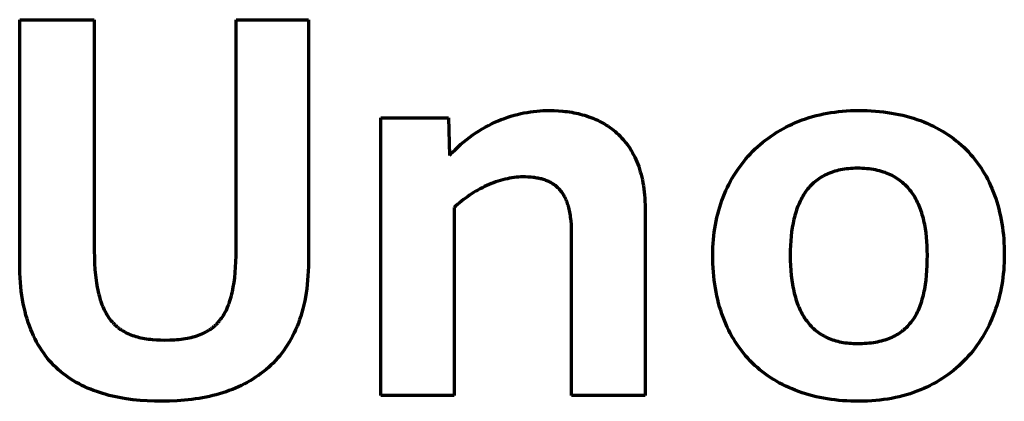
# Model space of a CAD drawing. Header units: millimetres. Extents: x -6 to 110, y 152 to 212.
# Tile 4 of 4: x 80 to 110, y 176 to 187. Entities that reach past the tile are written whole.
import ezdxf

# ---------------------------------------------------------------- set-up
doc = ezdxf.new("R2010")
doc.units = ezdxf.units.MM
doc.header["$MEASUREMENT"] = 0
doc.layers.add('Incisione', color=5, linetype='CONTINUOUS', true_color=0x1710ff)

msp = doc.modelspace()

# ---------------------------------------------------------------- linework, layer by layer
at = {"layer": 'Incisione', "lineweight": 70}
for points in [[(79.93625, 179.87267), (79.93625, 187.31666)], [(79.93625, 187.31666), (82.21191, 187.31666)], [(82.21191, 187.31666), (82.21191, 180.26076)], [(86.53361, 187.31666), (88.73864, 187.31666)], [(86.53361, 180.2959), (86.53361, 187.31666)], [(88.73864, 187.31666), (88.73864, 179.92555)], [(94.71813, 184.30659), (94.81683, 184.34082)], [(94.81683, 184.34082), (94.9157, 184.37227)], [(94.9157, 184.37227), (95.01469, 184.40098)], [(95.01469, 184.40098), (95.11374, 184.42699)], [(95.11374, 184.42699), (95.21278, 184.45035)], [(95.21278, 184.45035), (95.31176, 184.47108)], [(95.31176, 184.47108), (95.4106, 184.48922)], [(95.4106, 184.48922), (95.50925, 184.50482)], [(95.50925, 184.50482), (95.60766, 184.51792)], [(95.60766, 184.51792), (95.70575, 184.52854)], [(95.70575, 184.52854), (95.80346, 184.53674)], [(95.80346, 184.53674), (95.90074, 184.54255)], [(95.90074, 184.54255), (95.99752, 184.546)], [(95.99752, 184.546), (96.09375, 184.54715)], [(96.09375, 184.54715), (96.22936, 184.545)], [(96.22936, 184.545), (96.3648, 184.53848)], [(96.3648, 184.53848), (96.4998, 184.52741)], [(96.4998, 184.52741), (96.56705, 184.52013)], [(96.56705, 184.52013), (96.63409, 184.51167)], [(96.63409, 184.51167), (96.70089, 184.50199)], [(96.70089, 184.50199), (96.7674, 184.49109)], [(96.7674, 184.49109), (96.83361, 184.47894)], [(96.83361, 184.47894), (96.89946, 184.46553)], [(96.89946, 184.46553), (96.96494, 184.45084)], [(96.96494, 184.45084), (97.03, 184.43484)], [(97.03, 184.43484), (97.09461, 184.41753)], [(97.09461, 184.41753), (97.15874, 184.39888)], [(97.15874, 184.39888), (97.22235, 184.37887)], [(97.22235, 184.37887), (97.28541, 184.35749)], [(97.28541, 184.35749), (97.34788, 184.33471)], [(97.34788, 184.33471), (97.40974, 184.31052)], [(105.51264, 184.54715), (105.64406, 184.5459), (105.77371, 184.54216), (105.90159, 184.53594), (106.02768, 184.52727), (106.15197, 184.51616), (106.27446, 184.50263), (106.39513, 184.48669), (106.51398, 184.46836), (106.63099, 184.44765), (106.74616, 184.42459), (106.85948, 184.39918), (106.97093, 184.37146), (107.0805, 184.34142), (107.1882, 184.30909), (107.294, 184.27449), (107.3979, 184.23763), (107.49989, 184.19853), (107.59995, 184.15721), (107.69808, 184.11367), (107.79428, 184.06794), (107.88852, 184.02004), (107.9808, 183.96998), (108.07111, 183.91778), (108.15944, 183.86345), (108.24578, 183.80701), (108.33012, 183.74848), (108.41245, 183.68788), (108.49277, 183.62521), (108.57105, 183.5605), (108.6473, 183.49377), (108.7215, 183.42502), (108.79364, 183.35428), (108.86371, 183.28157), (108.93171, 183.20689), (108.99762, 183.13027), (109.06144, 183.05173), (109.12315, 182.97127), (109.18274, 182.88892), (109.24021, 182.80469), (109.29554, 182.71861), (109.34873, 182.63067), (109.39976, 182.54091), (109.44863, 182.44934), (109.49533, 182.35597), (109.53984, 182.26083), (109.58216, 182.16392), (109.62228, 182.06527), (109.66018, 181.96489), (109.69586, 181.8628), (109.72931, 181.75901), (109.76052, 181.65355), (109.78948, 181.54642), (109.81617, 181.43765), (109.8406, 181.32724), (109.86275, 181.21523), (109.8826, 181.10162), (109.90016, 180.98643), (109.9154, 180.86967), (109.92833, 180.75137), (109.93893, 180.63154), (109.94719, 180.5102), (109.9531, 180.38736), (109.95666, 180.26304), (109.95784, 180.13725), (109.95664, 180.02104), (109.95305, 179.90561), (109.94708, 179.79099), (109.93874, 179.67723), (109.92804, 179.56435), (109.91499, 179.45238), (109.89961, 179.34137), (109.88191, 179.23134), (109.86189, 179.12233), (109.83957, 179.01437), (109.81496, 178.9075), (109.78807, 178.80174), (109.75892, 178.69713), (109.72751, 178.59371), (109.69385, 178.49151), (109.65796, 178.39056), (109.61985, 178.2909), (109.57952, 178.19256), (109.537, 178.09556), (109.49229, 177.99996), (109.4454, 177.90577), (109.39635, 177.81304), (109.34514, 177.7218), (109.29179, 177.63207), (109.2363, 177.5439), (109.1787, 177.45732), (109.11899, 177.37235), (109.05718, 177.28904), (108.99328, 177.20742), (108.92731, 177.12752), (108.85927, 177.04938), (108.78918, 176.97302), (108.71705, 176.89848), (108.64289, 176.8258), (108.56671, 176.75501), (108.48853, 176.68614), (108.40834, 176.61923), (108.32618, 176.55431), (108.24203, 176.49141), (108.15593, 176.43056), (108.06788, 176.37181), (107.97788, 176.31518), (107.88596, 176.2607), (107.79212, 176.20842), (107.69638, 176.15836), (107.59874, 176.11056), (107.49922, 176.06504), (107.39783, 176.02186), (107.29457, 175.98103), (107.18947, 175.94259), (107.08253, 175.90657), (106.97376, 175.87302), (106.86318, 175.84195), (106.75079, 175.81342), (106.63662, 175.78744), (106.52066, 175.76405), (106.40293, 175.74329), (106.28344, 175.72519), (106.1622, 175.70978), (106.03923, 175.6971), (105.91453, 175.68718), (105.78812, 175.68005), (105.66001, 175.67575), (105.53021, 175.6743), (105.40359, 175.67549), (105.27841, 175.67905), (105.15468, 175.68496), (105.03243, 175.69322), (104.91167, 175.70383), (104.79242, 175.71676), (104.6747, 175.73201), (104.55853, 175.74958), (104.44392, 175.76945), (104.33088, 175.79162), (104.21945, 175.81606), (104.10964, 175.84279), (104.00145, 175.87178), (103.89492, 175.90302), (103.79007, 175.93652), (103.68689, 175.97225), (103.58543, 176.01021), (103.48568, 176.05038), (103.38768, 176.09277), (103.29144, 176.13736), (103.19697, 176.18414), (103.10429, 176.23311), (103.01343, 176.28424), (102.9244, 176.33755), (102.83722, 176.393), (102.7519, 176.4506), (102.66846, 176.51034), (102.58693, 176.5722), (102.50731, 176.63618), (102.42963, 176.70227), (102.3539, 176.77045), (102.28015, 176.84073), (102.20838, 176.91308), (102.13862, 176.98751), (102.07089, 177.064), (102.0052, 177.14254), (101.94157, 177.22312), (101.88002, 177.30574), (101.82057, 177.39038), (101.76323, 177.47704), (101.70802, 177.5657), (101.65496, 177.65636), (101.60407, 177.74901), (101.55536, 177.84364), (101.50886, 177.94023), (101.46457, 178.03879), (101.42253, 178.13929), (101.38274, 178.24174), (101.34522, 178.34611), (101.31, 178.45241), (101.27708, 178.56062), (101.2465, 178.67074), (101.21825, 178.78275), (101.19237, 178.89665), (101.16887, 179.01242), (101.14777, 179.13006), (101.12909, 179.24955), (101.11284, 179.3709), (101.09904, 179.49408), (101.08771, 179.61909), (101.07886, 179.74593), (101.07252, 179.87457), (101.06871, 180.00502), (101.06743, 180.13725), (101.06873, 180.25663), (101.07262, 180.37495), (101.07908, 180.49218), (101.08809, 180.60829), (101.09962, 180.72327), (101.11367, 180.83709), (101.13019, 180.94971), (101.14919, 181.06111), (101.17063, 181.17127), (101.19449, 181.28017), (101.22076, 181.38776), (101.24941, 181.49403), (101.28042, 181.59896), (101.31378, 181.70251), (101.34945, 181.80466), (101.38743, 181.90538), (101.42769, 182.00464), (101.4702, 182.10243), (101.51496, 182.19871), (101.56194, 182.29346), (101.61111, 182.38665), (101.66246, 182.47826), (101.71597, 182.56825), (101.77161, 182.65661), (101.82937, 182.7433), (101.88923, 182.82831), (101.95115, 182.9116), (102.01514, 182.99314), (102.08115, 183.07292), (102.14918, 183.1509), (102.2192, 183.22707), (102.29119, 183.30138), (102.36514, 183.37382), (102.44101, 183.44436), (102.51879, 183.51298), (102.59846, 183.57964), (102.68, 183.64433), (102.76339, 183.70701), (102.84861, 183.76766), (102.93563, 183.82625), (103.02444, 183.88276), (103.11501, 183.93716), (103.20733, 183.98943), (103.30137, 184.03953), (103.39712, 184.08744), (103.49455, 184.13314), (103.59364, 184.1766), (103.69438, 184.21779), (103.79673, 184.25669), (103.90069, 184.29327), (104.00623, 184.32751), (104.11332, 184.35937), (104.22196, 184.38883), (104.33211, 184.41587), (104.44377, 184.44046), (104.5569, 184.46257), (104.67148, 184.48218), (104.7875, 184.49926), (104.90494, 184.51378), (105.02377, 184.52572), (105.14398, 184.53506), (105.26554, 184.54176), (105.38843, 184.5458), (105.51264, 184.54715)], [(90.94281, 175.85069), (90.94281, 184.31788)], [(90.94281, 184.31788), (93.00677, 184.31788)], [(93.00677, 184.31788), (93.04191, 183.17135)], [(94.03738, 183.98596), (94.13311, 184.04071)], [(94.13311, 184.04071), (94.22945, 184.09242)], [(94.22945, 184.09242), (94.32634, 184.14112)], [(94.32634, 184.14112), (94.42372, 184.18684)], [(94.42372, 184.18684), (94.52151, 184.22964)], [(94.52151, 184.22964), (94.61967, 184.26954)], [(94.61967, 184.26954), (94.71813, 184.30659)], [(97.40974, 184.31052), (97.47095, 184.28491)], [(97.47095, 184.28491), (97.53147, 184.25784)], [(97.53147, 184.25784), (97.59127, 184.2293)], [(97.59127, 184.2293), (97.65031, 184.19928)], [(97.65031, 184.19928), (97.70857, 184.16775)], [(97.70857, 184.16775), (97.766, 184.1347)], [(97.766, 184.1347), (97.82258, 184.1001)], [(97.82258, 184.1001), (97.87827, 184.06395)], [(97.87827, 184.06395), (97.93304, 184.02621)], [(93.56996, 183.66509), (93.66173, 183.73567)], [(93.66173, 183.73567), (93.75443, 183.80301)], [(93.75443, 183.80301), (93.84797, 183.86714)], [(93.84797, 183.86714), (93.94231, 183.92811)], [(93.94231, 183.92811), (94.03738, 183.98596)], [(97.93304, 184.02621), (97.98684, 183.98688)], [(97.98684, 183.98688), (98.03966, 183.94593)], [(98.03966, 183.94593), (98.09145, 183.90335)], [(98.09145, 183.90335), (98.14218, 183.85911)], [(98.14218, 183.85911), (98.19182, 183.8132)], [(98.19182, 183.8132), (98.24033, 183.7656)], [(98.24033, 183.7656), (98.28768, 183.71628)], [(93.21321, 183.34957), (93.30071, 183.43351)], [(93.30071, 183.43351), (93.38938, 183.51405)], [(93.38938, 183.51405), (93.47915, 183.59123)], [(93.47915, 183.59123), (93.56996, 183.66509)], [(98.28768, 183.71628), (98.33383, 183.66525)], [(98.33383, 183.66525), (98.37876, 183.61246)], [(98.37876, 183.61246), (98.42242, 183.55791)], [(98.42242, 183.55791), (98.46479, 183.50157)], [(98.46479, 183.50157), (98.50582, 183.44344)], [(98.50582, 183.44344), (98.54549, 183.38348)], [(93.04191, 183.17135), (93.12692, 183.2622)], [(93.12692, 183.2622), (93.21321, 183.34957)], [(98.54549, 183.38348), (98.58377, 183.32168)], [(98.58377, 183.32168), (98.62061, 183.25803)], [(98.62061, 183.25803), (98.65598, 183.1925)], [(98.65598, 183.1925), (98.68985, 183.12507)], [(98.68985, 183.12507), (98.72219, 183.05573)], [(98.72219, 183.05573), (98.75296, 182.98445)], [(98.75296, 182.98445), (98.78213, 182.91123)], [(98.78213, 182.91123), (98.80966, 182.83603)], [(98.80966, 182.83603), (98.83552, 182.75885)], [(98.83552, 182.75885), (98.85968, 182.67966)], [(98.85968, 182.67966), (98.8821, 182.59845)], [(98.8821, 182.59845), (98.90275, 182.51519)], [(105.47733, 177.43837), (105.55179, 177.43905), (105.62468, 177.4411), (105.69603, 177.44452), (105.76583, 177.44929), (105.83411, 177.45543), (105.90088, 177.46293), (105.96614, 177.47178), (106.02992, 177.48198), (106.09222, 177.49353), (106.15305, 177.50643), (106.21244, 177.52068), (106.27039, 177.53626), (106.32691, 177.55319), (106.38201, 177.57146), (106.43572, 177.59106), (106.48804, 177.612), (106.53898, 177.63426), (106.58856, 177.65786), (106.63679, 177.68278), (106.68367, 177.70902), (106.72924, 177.73658), (106.77349, 177.76547), (106.81643, 177.79566), (106.85809, 177.82718), (106.87845, 177.84343), (106.89848, 177.86), (106.9376, 177.89413), (106.97547, 177.92957), (107.0121, 177.96632), (107.04751, 178.00436), (107.0817, 178.04371), (107.11469, 178.08435), (107.1465, 178.12629), (107.17712, 178.16951), (107.20659, 178.21403), (107.2349, 178.25984), (107.26208, 178.30693), (107.28813, 178.3553), (107.31307, 178.40495), (107.3369, 178.45588), (107.35965, 178.50809), (107.38132, 178.56156), (107.40193, 178.61631), (107.42149, 178.67233), (107.44001, 178.72961), (107.45751, 178.78815), (107.47399, 178.84796), (107.48948, 178.90902), (107.50397, 178.97134), (107.51749, 179.03491), (107.53005, 179.09973), (107.55232, 179.23312), (107.57089, 179.37149), (107.58586, 179.51481), (107.59733, 179.66306), (107.6054, 179.81624), (107.61017, 179.97431), (107.61173, 180.13725), (107.61017, 180.27832), (107.6054, 180.41697), (107.59733, 180.55308), (107.58586, 180.68651), (107.57089, 180.81712), (107.55232, 180.94478), (107.53005, 181.06935), (107.51749, 181.13043), (107.50397, 181.1907), (107.48948, 181.25012), (107.47399, 181.30868), (107.45751, 181.36638), (107.44001, 181.42318), (107.42149, 181.47907), (107.40193, 181.53404), (107.38132, 181.58807), (107.35965, 181.64114), (107.3369, 181.69323), (107.31307, 181.74433), (107.28813, 181.79442), (107.26208, 181.84349), (107.2349, 181.89151), (107.20659, 181.93847), (107.17712, 181.98436), (107.1465, 182.02915), (107.11469, 182.07283), (107.0817, 182.11538), (107.04751, 182.15679), (107.0121, 182.19703), (106.97547, 182.2361), (106.9376, 182.27397), (106.89848, 182.31062), (106.85809, 182.34605), (106.81643, 182.38023), (106.77349, 182.41315), (106.72924, 182.44478), (106.68367, 182.47512), (106.63679, 182.50414), (106.58856, 182.53183), (106.53898, 182.55818), (106.48804, 182.58316), (106.43572, 182.60675), (106.38201, 182.62895), (106.32691, 182.64973), (106.27039, 182.66907), (106.21244, 182.68697), (106.15305, 182.7034), (106.09222, 182.71834), (106.02992, 182.73179), (105.96614, 182.74371), (105.90088, 182.7541), (105.83411, 182.76294), (105.76583, 182.77021), (105.69603, 182.77589), (105.62468, 182.77997), (105.55179, 182.78244), (105.47733, 182.78326), (105.40854, 182.7825), (105.34109, 182.78022), (105.27497, 182.77645), (105.21016, 182.77118), (105.14667, 182.76443), (105.08448, 182.75621), (105.02359, 182.74653), (104.96398, 182.7354), (104.90565, 182.72284), (104.8486, 182.70885), (104.7928, 182.69344), (104.73827, 182.67663), (104.68497, 182.65843), (104.63292, 182.63884), (104.5821, 182.61788), (104.5325, 182.59556), (104.48411, 182.57189), (104.43693, 182.54688), (104.39095, 182.52054), (104.34616, 182.49288), (104.30255, 182.46392), (104.26012, 182.43366), (104.21885, 182.40212), (104.17874, 182.3693), (104.13978, 182.33522), (104.10196, 182.29989), (104.06527, 182.26332), (104.02971, 182.22552), (103.99527, 182.1865), (103.96194, 182.14626), (103.92971, 182.10484), (103.89857, 182.06222), (103.86851, 182.01843), (103.83954, 181.97348), (103.81163, 181.92737), (103.78479, 181.88012), (103.75899, 181.83173), (103.73425, 181.78223), (103.71054, 181.73161), (103.68785, 181.67989), (103.66619, 181.62709), (103.64554, 181.57321), (103.6259, 181.51826), (103.60725, 181.46226), (103.58959, 181.40521), (103.57291, 181.34713), (103.55721, 181.28802), (103.54246, 181.2279), (103.52868, 181.16678), (103.51584, 181.10467), (103.49297, 180.97753), (103.4738, 180.84655), (103.45826, 180.71183), (103.44629, 180.57345), (103.43781, 180.43151), (103.43278, 180.28608), (103.43111, 180.13725), (103.43303, 179.97431), (103.43878, 179.81624), (103.44839, 179.66306), (103.46188, 179.51481), (103.47925, 179.37149), (103.50053, 179.23312), (103.51264, 179.16581), (103.52573, 179.09973), (103.5398, 179.03491), (103.55487, 178.97134), (103.57092, 178.90902), (103.58796, 178.84796), (103.60599, 178.78815), (103.62502, 178.72961), (103.64504, 178.67233), (103.66606, 178.61631), (103.68808, 178.56156), (103.71111, 178.50809), (103.73514, 178.45588), (103.76017, 178.40495), (103.78622, 178.3553), (103.81327, 178.30693), (103.84134, 178.25984), (103.87042, 178.21403), (103.90052, 178.16951), (103.93164, 178.12629), (103.96378, 178.08435), (103.99694, 178.04371), (104.03113, 178.00436), (104.06634, 177.96632), (104.10258, 177.92957), (104.13985, 177.89413), (104.17816, 177.86), (104.21749, 177.82718), (104.25787, 177.79566), (104.29929, 177.76547), (104.34174, 177.73658), (104.38524, 177.70902), (104.42978, 177.68278), (104.47537, 177.65786), (104.52201, 177.63426), (104.5697, 177.612), (104.61845, 177.59106), (104.66825, 177.57146), (104.7191, 177.55319), (104.77102, 177.53626), (104.82399, 177.52068), (104.87803, 177.50643), (104.93313, 177.49353), (104.9893, 177.48198), (105.04654, 177.47178), (105.10485, 177.46293), (105.16424, 177.45543), (105.2247, 177.44929), (105.28623, 177.44452), (105.34885, 177.4411), (105.41255, 177.43905), (105.47733, 177.43837)], [(94.1798, 182.25627), (94.11139, 182.22446)], [(94.24863, 182.28647), (94.1798, 182.25627)], [(94.31779, 182.31503), (94.24863, 182.28647)], [(94.38723, 182.3419), (94.31779, 182.31503)], [(94.45687, 182.36704), (94.38723, 182.3419)], [(94.52663, 182.39041), (94.45687, 182.36704)], [(94.59646, 182.41197), (94.52663, 182.39041)], [(94.66627, 182.43168), (94.59646, 182.41197)], [(94.73599, 182.44949), (94.66627, 182.43168)], [(94.80557, 182.46536), (94.73599, 182.44949)], [(94.87491, 182.47926), (94.80557, 182.46536)], [(94.94396, 182.49113), (94.87491, 182.47926)], [(95.01264, 182.50093), (94.94396, 182.49113)], [(95.08088, 182.50863), (95.01264, 182.50093)], [(95.14861, 182.51418), (95.08088, 182.50863)], [(95.21576, 182.51755), (95.14861, 182.51418)], [(95.28225, 182.51868), (95.21576, 182.51755)], [(95.36255, 182.51772), (95.28225, 182.51868)], [(95.44134, 182.51477), (95.36255, 182.51772)], [(95.51854, 182.50969), (95.44134, 182.51477)], [(95.59409, 182.50234), (95.51854, 182.50969)], [(95.63123, 182.49777), (95.59409, 182.50234)], [(95.66793, 182.49259), (95.63123, 182.49777)], [(95.70418, 182.48677), (95.66793, 182.49259)], [(95.73997, 182.48029), (95.70418, 182.48677)], [(95.7753, 182.47315), (95.73997, 182.48029)], [(95.81016, 182.46533), (95.7753, 182.47315)], [(95.84454, 182.4568), (95.81016, 182.46533)], [(95.87843, 182.44755), (95.84454, 182.4568)], [(95.91183, 182.43756), (95.87843, 182.44755)], [(95.94471, 182.42682), (95.91183, 182.43756)], [(95.97709, 182.41532), (95.94471, 182.42682)], [(96.00894, 182.40302), (95.97709, 182.41532)], [(96.04025, 182.38992), (96.00894, 182.40302)], [(96.07103, 182.376), (96.04025, 182.38992)], [(96.10126, 182.36124), (96.07103, 182.376)], [(96.13094, 182.34562), (96.10126, 182.36124)], [(96.16005, 182.32913), (96.13094, 182.34562)], [(96.18858, 182.31176), (96.16005, 182.32913)], [(96.21653, 182.29348), (96.18858, 182.31176)], [(96.24389, 182.27427), (96.21653, 182.29348)], [(96.27066, 182.25413), (96.24389, 182.27427)], [(96.29681, 182.23302), (96.27066, 182.25413)], [(96.32235, 182.21095), (96.29681, 182.23302)], [(98.90275, 182.51519), (98.92159, 182.42987)], [(98.92159, 182.42987), (98.9386, 182.34247)], [(98.9386, 182.34247), (98.95373, 182.25297)], [(98.95373, 182.25297), (98.96695, 182.16135)], [(93.65006, 181.9605), (93.58752, 181.91739)], [(93.71359, 182.00234), (93.65006, 181.9605)], [(93.77803, 182.04288), (93.71359, 182.00234)], [(93.84331, 182.08206), (93.77803, 182.04288)], [(93.90935, 182.11986), (93.84331, 182.08206)], [(93.9761, 182.15622), (93.90935, 182.11986)], [(94.04347, 182.1911), (93.9761, 182.15622)], [(94.11139, 182.22446), (94.04347, 182.1911)], [(96.34726, 182.18788), (96.32235, 182.21095)], [(96.37154, 182.16381), (96.34726, 182.18788)], [(96.39518, 182.13871), (96.37154, 182.16381)], [(96.41817, 182.11257), (96.39518, 182.13871)], [(96.4405, 182.08537), (96.41817, 182.11257)], [(96.46217, 182.0571), (96.4405, 182.08537)], [(96.48315, 182.02773), (96.46217, 182.0571)], [(96.50346, 181.99725), (96.48315, 182.02773)], [(96.52307, 181.96565), (96.50346, 181.99725)], [(96.54198, 181.93291), (96.52307, 181.96565)], [(96.56018, 181.899), (96.54198, 181.93291)], [(98.96695, 182.16135), (98.97823, 182.06759)], [(98.97823, 182.06759), (98.98754, 181.97168)], [(98.98754, 181.97168), (98.99484, 181.87359)], [(93.23684, 181.63448), (93.18316, 181.58368)], [(93.292, 181.68431), (93.23684, 181.63448)], [(93.34857, 181.73312), (93.292, 181.68431)], [(93.40648, 181.78088), (93.34857, 181.73312)], [(93.46566, 181.82753), (93.40648, 181.78088)], [(93.52602, 181.87305), (93.46566, 181.82753)], [(93.58752, 181.91739), (93.52602, 181.87305)], [(96.57767, 181.86392), (96.56018, 181.899)], [(96.59442, 181.82764), (96.57767, 181.86392)], [(96.61045, 181.79015), (96.59442, 181.82764)], [(96.62573, 181.75144), (96.61045, 181.79015)], [(96.64025, 181.71148), (96.62573, 181.75144)], [(96.65402, 181.67025), (96.64025, 181.71148)], [(96.66702, 181.62775), (96.65402, 181.67025)], [(98.99484, 181.87359), (99.00009, 181.77331)], [(99.00009, 181.77331), (99.00327, 181.67083)], [(99.00327, 181.67083), (99.00434, 181.56611)], [(93.18316, 181.58368), (93.18316, 175.85069)], [(96.67924, 181.58395), (96.66702, 181.62775)], [(96.69068, 181.53884), (96.67924, 181.58395)], [(96.70132, 181.4924), (96.69068, 181.53884)], [(96.71116, 181.44462), (96.70132, 181.4924)], [(96.72019, 181.39547), (96.71116, 181.44462)], [(96.72839, 181.34494), (96.72019, 181.39547)], [(96.73577, 181.29301), (96.72839, 181.34494)], [(99.00434, 181.56611), (99.00434, 175.85069)], [(96.74232, 181.23967), (96.73577, 181.29301)], [(96.74802, 181.18489), (96.74232, 181.23967)], [(96.75685, 181.07098), (96.74802, 181.18489)], [(96.76219, 180.95114), (96.75685, 181.07098)], [(96.76399, 180.82524), (96.76219, 180.95114)], [(96.76399, 175.85069), (96.76399, 180.82524)], [(82.21191, 180.26076), (82.21402, 180.06516)], [(86.53199, 180.11108), (86.53361, 180.2959)], [(79.93764, 179.7246), (79.93625, 179.87267)], [(82.21402, 180.06516), (82.22038, 179.87848)], [(82.22038, 179.87848), (82.23096, 179.70055)], [(86.51875, 179.76339), (86.52707, 179.93361)], [(86.52707, 179.93361), (86.53199, 180.11108)], [(88.73864, 179.92555), (88.73721, 179.78226)], [(79.94179, 179.57971), (79.93764, 179.7246)], [(79.94867, 179.43796), (79.94179, 179.57971)], [(82.23096, 179.70055), (82.24577, 179.53117)], [(82.24577, 179.53117), (82.2648, 179.37018)], [(86.49154, 179.44429), (86.50694, 179.60031)], [(86.50694, 179.60031), (86.51875, 179.76339)], [(88.73295, 179.64176), (88.72588, 179.50404)], [(88.73721, 179.78226), (88.73295, 179.64176)], [(79.95824, 179.29934), (79.94867, 179.43796)], [(79.97048, 179.16382), (79.95824, 179.29934)], [(82.2648, 179.37018), (82.2759, 179.29278)], [(82.2759, 179.29278), (82.28806, 179.2174)], [(86.44958, 179.15303), (86.47245, 179.29523)], [(86.47245, 179.29523), (86.49154, 179.44429)], [(88.70346, 179.23689), (88.68818, 179.10741)], [(88.71604, 179.36909), (88.70346, 179.23689)], [(88.72588, 179.50404), (88.71604, 179.36909)], [(79.98535, 179.03137), (79.97048, 179.16382)], [(80.00282, 178.90195), (79.98535, 179.03137)], [(82.28806, 179.2174), (82.30127, 179.14404)], [(82.30127, 179.14404), (82.31553, 179.07266)], [(82.31553, 179.07266), (82.33085, 179.00324)], [(82.33085, 179.00324), (82.34722, 178.93576)], [(82.34722, 178.93576), (82.36464, 178.8702)], [(86.39208, 178.88881), (86.40796, 178.95237)], [(86.40796, 178.95237), (86.42282, 179.01759)], [(86.42282, 179.01759), (86.43669, 179.08447)], [(86.43669, 179.08447), (86.44958, 179.15303)], [(88.67022, 178.98065), (88.64961, 178.85658)], [(88.68818, 179.10741), (88.67022, 178.98065)], [(80.02286, 178.77556), (80.00282, 178.90195)], [(80.04545, 178.65215), (80.02286, 178.77556)], [(80.07054, 178.5317), (80.04545, 178.65215)], [(82.36464, 178.8702), (82.38312, 178.80654)], [(82.38312, 178.80654), (82.40265, 178.74475)], [(82.40265, 178.74475), (82.42323, 178.68482)], [(82.42323, 178.68482), (82.44486, 178.62671)], [(86.2972, 178.59541), (86.31828, 178.65088)], [(86.31828, 178.65088), (86.33831, 178.70794)], [(86.33831, 178.70794), (86.35727, 178.76661)], [(86.35727, 178.76661), (86.37519, 178.8269)], [(86.37519, 178.8269), (86.39208, 178.88881)], [(88.6264, 178.73519), (88.60061, 178.61646)], [(88.64961, 178.85658), (88.6264, 178.73519)], [(80.0981, 178.41418), (80.07054, 178.5317)], [(80.12811, 178.29957), (80.0981, 178.41418)], [(82.44486, 178.62671), (82.46754, 178.57041)], [(82.46754, 178.57041), (82.49128, 178.5159)], [(82.49128, 178.5159), (82.51606, 178.46315)], [(82.51606, 178.46315), (82.54189, 178.41215)], [(82.54189, 178.41215), (82.56877, 178.36286)], [(82.56877, 178.36286), (82.5967, 178.31526)], [(86.14757, 178.2954), (86.17532, 178.34156)], [(86.17532, 178.34156), (86.20193, 178.38924)], [(86.20193, 178.38924), (86.22741, 178.43845)], [(86.22741, 178.43845), (86.25177, 178.48921)], [(86.25177, 178.48921), (86.27503, 178.54153)], [(86.27503, 178.54153), (86.2972, 178.59541)], [(88.54143, 178.38691), (88.5081, 178.27606)], [(88.57228, 178.50037), (88.54143, 178.38691)], [(88.60061, 178.61646), (88.57228, 178.50037)], [(80.16053, 178.18784), (80.12811, 178.29957)], [(80.19534, 178.07897), (80.16053, 178.18784)], [(80.23249, 177.97292), (80.19534, 178.07897)], [(82.5967, 178.31526), (82.62568, 178.26935)], [(82.62568, 178.26935), (82.65571, 178.22508)], [(82.65571, 178.22508), (82.68678, 178.18245)], [(82.68678, 178.18245), (82.71891, 178.14142)], [(82.71891, 178.14142), (82.73536, 178.1215)], [(82.73536, 178.1215), (82.75208, 178.10198)], [(82.75208, 178.10198), (82.76905, 178.08284)], [(82.76905, 178.08284), (82.78629, 178.0641)], [(82.78629, 178.0641), (82.80379, 178.04574)], [(82.80379, 178.04574), (82.82155, 178.02776)], [(85.92039, 178.01386), (85.93858, 178.03161)], [(85.93858, 178.03161), (85.95646, 178.04971)], [(85.95646, 178.04971), (85.97404, 178.06817)], [(85.97404, 178.06817), (85.9913, 178.087)], [(85.9913, 178.087), (86.00827, 178.10618)], [(86.00827, 178.10618), (86.02494, 178.12573)], [(86.02494, 178.12573), (86.0413, 178.14565)], [(86.0413, 178.14565), (86.05737, 178.16593)], [(86.05737, 178.16593), (86.07313, 178.18658)], [(86.07313, 178.18658), (86.08861, 178.20759)], [(86.08861, 178.20759), (86.11867, 178.25075)], [(86.11867, 178.25075), (86.14757, 178.2954)], [(88.43414, 178.06211), (88.39356, 177.95898)], [(88.47233, 178.1678), (88.43414, 178.06211)], [(88.5081, 178.27606), (88.47233, 178.1678)], [(80.27196, 177.86966), (80.23249, 177.97292)], [(80.31372, 177.76918), (80.27196, 177.86966)], [(80.35774, 177.67145), (80.31372, 177.76918)], [(82.82155, 178.02776), (82.83958, 178.01016)], [(82.83958, 178.01016), (82.85786, 177.99294)], [(82.85786, 177.99294), (82.87641, 177.9761)], [(82.87641, 177.9761), (82.89521, 177.95962)], [(82.89521, 177.95962), (82.91428, 177.94352)], [(82.91428, 177.94352), (82.93361, 177.92778)], [(82.93361, 177.92778), (82.9532, 177.9124)], [(82.9532, 177.9124), (82.97305, 177.89738)], [(82.97305, 177.89738), (82.99317, 177.88272)], [(82.99317, 177.88272), (83.01354, 177.86842)], [(83.01354, 177.86842), (83.03418, 177.85446)], [(83.03418, 177.85446), (83.05507, 177.84086)], [(83.05507, 177.84086), (83.09765, 177.81469)], [(83.09765, 177.81469), (83.14126, 177.78988)], [(83.14126, 177.78988), (83.18592, 177.76642)], [(83.18592, 177.76642), (83.23162, 177.74427)], [(83.23162, 177.74427), (83.27837, 177.72342)], [(85.43932, 177.71087), (85.48966, 177.73171)], [(85.48966, 177.73171), (85.53865, 177.75386)], [(85.53865, 177.75386), (85.58629, 177.77733)], [(85.58629, 177.77733), (85.63259, 177.80212)], [(85.63259, 177.80212), (85.65525, 177.81502)], [(85.65525, 177.81502), (85.67758, 177.82826)], [(85.67758, 177.82826), (85.69957, 177.84183)], [(85.69957, 177.84183), (85.72125, 177.85574)], [(85.72125, 177.85574), (85.7426, 177.86999)], [(85.7426, 177.86999), (85.76362, 177.88459)], [(85.76362, 177.88459), (85.78433, 177.89953)], [(85.78433, 177.89953), (85.80471, 177.91481)], [(85.80471, 177.91481), (85.82478, 177.93045)], [(85.82478, 177.93045), (85.84453, 177.94643)], [(85.84453, 177.94643), (85.86397, 177.96276)], [(85.86397, 177.96276), (85.88309, 177.97944)], [(85.88309, 177.97944), (85.90189, 177.99647)], [(85.90189, 177.99647), (85.92039, 178.01386)], [(88.30539, 177.76031), (88.25785, 177.66474)], [(88.35063, 177.85838), (88.30539, 177.76031)], [(88.39356, 177.95898), (88.35063, 177.85838)], [(80.40397, 177.57643), (80.35774, 177.67145)], [(80.4524, 177.4841), (80.40397, 177.57643)], [(80.50299, 177.39443), (80.4524, 177.4841)], [(83.27837, 177.72342), (83.32615, 177.70384)], [(83.32615, 177.70384), (83.37498, 177.68552)], [(83.37498, 177.68552), (83.42484, 177.66843)], [(83.42484, 177.66843), (83.47575, 177.65254)], [(83.47575, 177.65254), (83.52769, 177.63784)], [(83.52769, 177.63784), (83.58068, 177.62431)], [(83.58068, 177.62431), (83.6347, 177.61192)], [(83.6347, 177.61192), (83.68977, 177.60064)], [(83.68977, 177.60064), (83.74587, 177.59046)], [(83.74587, 177.59046), (83.803, 177.58136)], [(83.803, 177.58136), (83.86118, 177.57331)], [(83.86118, 177.57331), (83.92039, 177.56629)], [(83.92039, 177.56629), (83.98064, 177.56028)], [(83.98064, 177.56028), (84.10425, 177.55119)], [(84.10425, 177.55119), (84.232, 177.54586)], [(84.232, 177.54586), (84.36389, 177.54413)], [(84.36389, 177.54413), (84.5129, 177.54632)], [(84.5129, 177.54632), (84.65571, 177.55294)], [(84.65571, 177.55294), (84.72482, 177.55795)], [(84.72482, 177.55795), (84.79241, 177.5641)], [(84.79241, 177.5641), (84.8585, 177.57141)], [(84.8585, 177.57141), (84.92309, 177.57989)], [(84.92309, 177.57989), (84.9862, 177.58955)], [(84.9862, 177.58955), (85.04785, 177.60041)], [(85.04785, 177.60041), (85.10805, 177.61247)], [(85.10805, 177.61247), (85.16679, 177.62576)], [(85.16679, 177.62576), (85.22411, 177.64027)], [(85.22411, 177.64027), (85.28001, 177.65602)], [(85.28001, 177.65602), (85.3345, 177.67303)], [(85.3345, 177.67303), (85.3876, 177.69131)], [(85.3876, 177.69131), (85.43932, 177.71087)], [(88.15606, 177.48105), (88.10186, 177.39288)], [(88.20807, 177.57166), (88.15606, 177.48105)], [(88.25785, 177.66474), (88.20807, 177.57166)], [(80.55571, 177.3074), (80.50299, 177.39443)], [(80.61053, 177.22298), (80.55571, 177.3074)], [(80.66742, 177.14114), (80.61053, 177.22298)], [(80.72634, 177.06186), (80.66742, 177.14114)], [(87.92644, 177.14294), (87.8638, 177.06441)], [(87.98701, 177.22385), (87.92644, 177.14294)], [(88.0455, 177.30716), (87.98701, 177.22385)], [(88.10186, 177.39288), (88.0455, 177.30716)], [(80.78726, 176.98511), (80.72634, 177.06186)], [(80.85016, 176.91085), (80.78726, 176.98511)], [(80.91499, 176.83907), (80.85016, 176.91085)], [(80.98173, 176.76974), (80.91499, 176.83907)], [(87.66385, 176.84295), (87.59329, 176.77378)], [(87.73248, 176.91444), (87.66385, 176.84295)], [(87.79914, 176.98825), (87.73248, 176.91444)], [(87.8638, 177.06441), (87.79914, 176.98825)], [(81.05036, 176.70282), (80.98173, 176.76974)], [(81.12082, 176.6383), (81.05036, 176.70282)], [(81.19311, 176.57614), (81.12082, 176.6383)], [(81.26717, 176.51633), (81.19311, 176.57614)], [(87.37036, 176.57998), (87.2924, 176.51988)], [(87.44651, 176.64231), (87.37036, 176.57998)], [(87.52084, 176.70691), (87.44651, 176.64231)], [(87.59329, 176.77378), (87.52084, 176.70691)], [(81.34299, 176.45882), (81.26717, 176.51633)], [(81.42052, 176.4036), (81.34299, 176.45882)], [(81.49975, 176.35064), (81.42052, 176.4036)], [(81.58063, 176.2999), (81.49975, 176.35064)], [(81.66314, 176.25137), (81.58063, 176.2999)], [(81.74724, 176.20502), (81.66314, 176.25137)], [(86.87669, 176.25247), (86.78859, 176.20548)], [(86.96318, 176.30161), (86.87669, 176.25247)], [(87.04802, 176.3529), (86.96318, 176.30161)], [(87.1312, 176.40636), (87.04802, 176.3529)], [(87.21267, 176.46202), (87.1312, 176.40636)], [(87.2924, 176.51988), (87.21267, 176.46202)], [(81.8329, 176.16081), (81.74724, 176.20502)], [(81.9201, 176.11873), (81.8329, 176.16081)], [(82.00879, 176.07874), (81.9201, 176.11873)], [(82.09895, 176.04082), (82.00879, 176.07874)], [(82.19055, 176.00494), (82.09895, 176.04082)], [(82.28355, 175.97108), (82.19055, 176.00494)], [(82.37793, 175.9392), (82.28355, 175.97108)], [(82.47365, 175.90928), (82.37793, 175.9392)], [(86.1296, 175.93496), (86.02979, 175.90446)], [(86.22805, 175.96746), (86.1296, 175.93496)], [(86.32512, 176.00199), (86.22805, 175.96746)], [(86.42077, 176.03854), (86.32512, 176.00199)], [(86.51498, 176.07716), (86.42077, 176.03854)], [(86.60771, 176.11784), (86.51498, 176.07716)], [(86.69892, 176.1606), (86.60771, 176.11784)], [(86.78859, 176.20548), (86.69892, 176.1606)], [(82.57068, 175.8813), (82.47365, 175.90928)], [(82.66899, 175.85522), (82.57068, 175.8813)], [(82.76855, 175.83101), (82.66899, 175.85522)], [(82.86932, 175.80866), (82.76855, 175.83101)], [(82.97128, 175.78814), (82.86932, 175.80866)], [(83.07439, 175.76941), (82.97128, 175.78814)], [(83.17862, 175.75245), (83.07439, 175.76941)], [(83.39032, 175.72374), (83.17862, 175.75245)], [(83.60613, 175.70179), (83.39032, 175.72374)], [(83.8258, 175.68638), (83.60613, 175.70179)], [(84.04907, 175.67729), (83.8258, 175.68638)], [(84.27569, 175.6743), (84.04907, 175.67729)], [(84.50888, 175.67774), (84.27569, 175.6743)], [(84.73861, 175.68813), (84.50888, 175.67774)], [(84.96462, 175.70563), (84.73861, 175.68813)], [(85.18665, 175.73036), (84.96462, 175.70563)], [(85.29609, 175.74549), (85.18665, 175.73036)], [(85.40444, 175.76247), (85.29609, 175.74549)], [(85.51166, 175.78134), (85.40444, 175.76247)], [(85.61773, 175.8021), (85.51166, 175.78134)], [(85.72261, 175.82477), (85.61773, 175.8021)], [(85.82627, 175.84938), (85.72261, 175.82477)], [(85.92867, 175.87593), (85.82627, 175.84938)], [(86.02979, 175.90446), (85.92867, 175.87593)], [(93.18316, 175.85069), (90.94281, 175.85069)], [(99.00434, 175.85069), (96.76399, 175.85069)]]:
    msp.add_lwpolyline(points, dxfattribs=at)

doc.saveas('drawing.dxf')
